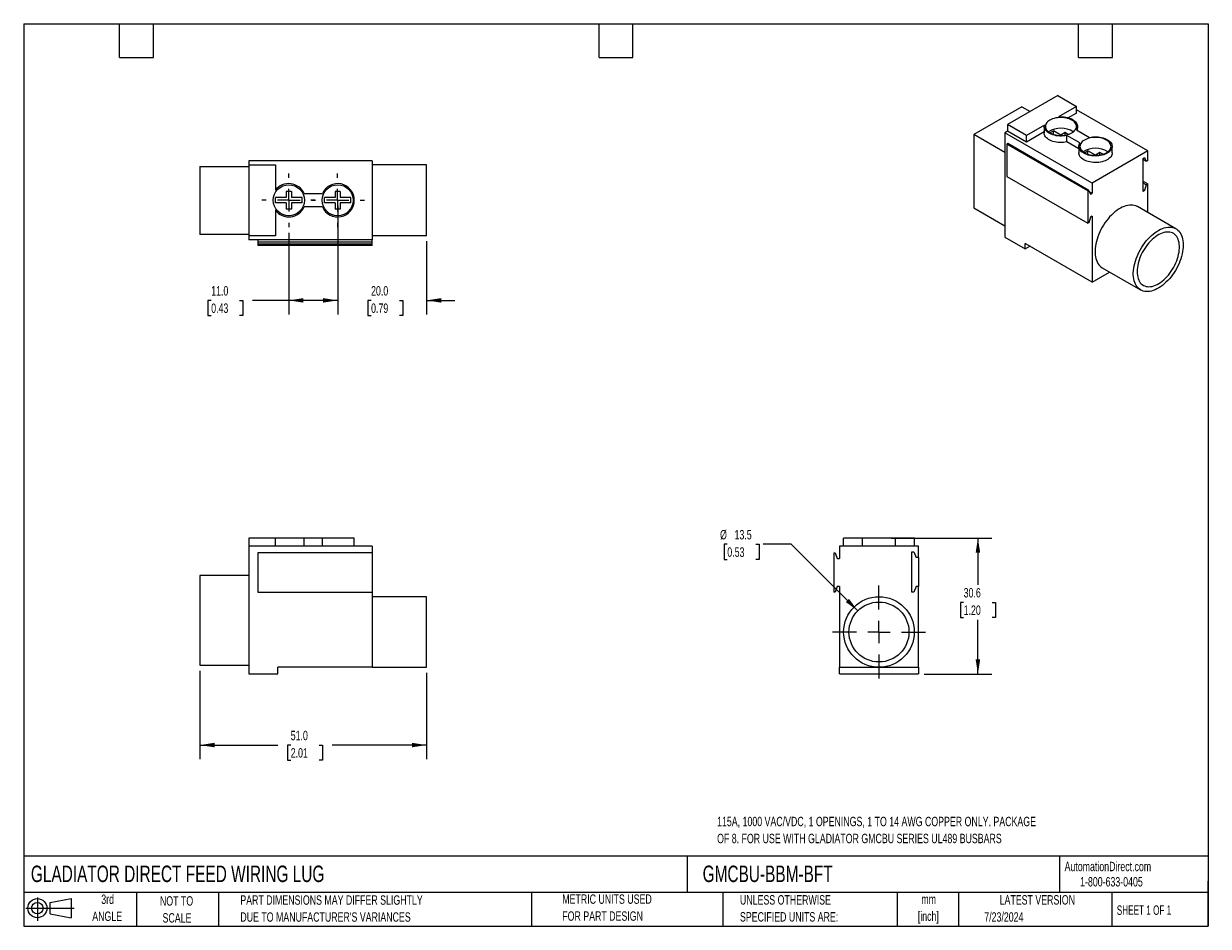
# Model space of a CAD drawing. Header units: millimetres. Extents: x 6 to 273, y 6 to 210.
import ezdxf

# ---------------------------------------------------------------- set-up
doc = ezdxf.new("R2010")
doc.units = ezdxf.units.MM
doc.linetypes.add('CENTERX2', pattern=[20.32, 12.7, -2.54, 2.54, -2.54])
doc.layers.add('CENTER', color=40, linetype='CENTERX2')
doc.layers.add('SLD-DEFPOINTS', color=7, linetype='Continuous')
doc.layers.add('DIMENSIONS', color=140, linetype='Continuous', lineweight=25)
doc.layers.add('TEXT', color=140, linetype='Continuous', lineweight=25)
doc.styles.add('SLDTEXTSTYLE0', font='TXT', dxfattribs={"width": 0.7})
doc.styles.add('SLDTEXTSTYLE1', font='TXT', dxfattribs={"width": 0.65})
doc.dimstyles.new('SLDDIMSTYLE0', dxfattribs={"dimtxt": 2.158008, "dimasz": 3.302, "dimexe": 0, "dimexo": 0.0625, "dimgap": 0.539502, "dimtad": 0, "dimtih": 1, "dimtoh": 1, "dimrnd": 1e-09, "dimzin": 4, "dimdsep": 46, "dimtxsty": 'SLDTEXTSTYLE0', "dimsah": 1, "dimcen": 0.09, "dimadec": 0, "dimazin": 1, "dimtfac": 1, "dimtofl": 0, "dimtmove": 0, "dimatfit": 3, "dimfxl": 0, "dimfrac": 2, "dimtolj": 1, "dimtzin": 12, "dimarcsym": 0})
doc.dimstyles.new('SLDDIMSTYLE1', dxfattribs={"dimtxt": 2.158008, "dimasz": 3.302, "dimexe": 0, "dimexo": 0.0625, "dimgap": 0.539502, "dimtad": 0, "dimtih": 1, "dimtoh": 1, "dimrnd": 1e-09, "dimzin": 12, "dimdsep": 46, "dimtxsty": 'SLDTEXTSTYLE0', "dimsah": 1, "dimcen": 0, "dimadec": 0, "dimazin": 3, "dimtfac": 1, "dimtofl": 0, "dimtmove": 0, "dimatfit": 3, "dimfxl": 0, "dimfrac": 2, "dimtolj": 1, "dimtzin": 12, "dimarcsym": 0})
doc.dimstyles.new('SLDDIMSTYLE2', dxfattribs={"dimtxt": 2.158008, "dimasz": 3.302, "dimexe": 0, "dimexo": 0.0625, "dimgap": 0.539502, "dimtad": 0, "dimtih": 1, "dimtoh": 1, "dimrnd": 1e-09, "dimzin": 12, "dimdsep": 46, "dimtxsty": 'SLDTEXTSTYLE0', "dimsah": 1, "dimcen": 0.09, "dimadec": 0, "dimazin": 3, "dimtfac": 1, "dimtofl": 0, "dimtmove": 0, "dimatfit": 3, "dimfxl": 0, "dimfrac": 2, "dimtolj": 1, "dimtzin": 12, "dimarcsym": 0})
doc.dimstyles.new('SLDDIMSTYLE3', dxfattribs={"dimtxt": 2.158008, "dimasz": 3.302, "dimexe": 0, "dimexo": 0.0625, "dimgap": 0.539502, "dimtad": 0, "dimtih": 1, "dimtoh": 1, "dimrnd": 1e-09, "dimzin": 4, "dimdsep": 46, "dimtxsty": 'SLDTEXTSTYLE0', "dimsah": 1, "dimcen": 0.09, "dimadec": 0, "dimazin": 1, "dimtfac": 1, "dimtmove": 0, "dimatfit": 0, "dimfxl": 0, "dimfrac": 2, "dimtolj": 1, "dimtzin": 12, "dimarcsym": 0})

# ---------------------------------------------------------------- blocks, each defined once
blk = doc.blocks.new('Block11')
at = {"color": 7, "linetype": 'Continuous', "lineweight": 18}
for p, q in [((0, 2.88), (10.87, 2.88)), ((2.59, 5.31), (2.59, 0)), ((5.48, 4.17), (10.18, 5.03)), ((5.48, 1.6), (5.48, 4.17)), ((10.18, 5.03), (10.18, 0.73)), ((5.48, 1.6), (10.18, 0.73))]:
    blk.add_line(p, q, dxfattribs=at)
for radius in [2.15, 1.29]:
    blk.add_circle((2.59, 2.88), radius, dxfattribs=at)
blk = doc.blocks.new('Block12')
at = {"layer": 'SLD-DEFPOINTS'}
blk.add_blockref('Block11', (0, 0), dxfattribs=at)
blk = doc.blocks.new('_D')
at = {"layer": 'DIMENSIONS'}
for p, q in [((46.04, 63.87), (46.04, 43.98)), ((97.04, 63.38), (97.04, 43.98)), ((46.04, 47.15), (63.55, 47.15)), ((66.47, 47.15), (65.75, 47.15)), ((65.75, 47.15), (65.75, 43.72)), ((72.89, 47.15), (73.61, 47.15)), ((73.61, 47.15), (73.61, 43.72)), ((97.04, 47.15), (75.81, 47.15)), ((65.75, 43.72), (66.47, 43.72)), ((73.61, 43.72), (72.89, 43.72))]:
    blk.add_line(p, q, dxfattribs=at)
for points in [[(46.04, 47.15), (49.34, 46.64), (49.34, 47.66)], [(97.04, 47.15), (93.74, 47.66), (93.74, 46.64)]]:
    blk.add_solid(points, dxfattribs=at)
at = {"layer": 'DIMENSIONS', "char_height": 2.117, "attachment_point": 1, "style": 'SLDTEXTSTYLE0'}
for s, insert in [('51.0', (66.47, 50.36)), ('2.01', (66.47, 46.45))]:
    blk.add_mtext(s, dxfattribs=dict(at, insert=insert))
blk = doc.blocks.new('_D_1')
at = {"layer": 'DIMENSIONS'}
for p, q in [((164.76, 92.36), (164.04, 92.36)), ((164.04, 92.36), (164.04, 88.93)), ((171.17, 92.36), (171.9, 92.36)), ((171.9, 92.36), (171.9, 88.93)), ((179.15, 92.36), (172.8, 92.36)), ((194.13, 77.38), (179.15, 92.36)), ((164.04, 88.93), (164.76, 88.93)), ((171.9, 88.93), (171.17, 88.93))]:
    blk.add_line(p, q, dxfattribs=at)
blk.add_solid([(194.13, 77.38), (192.16, 80.07), (191.44, 79.35)], dxfattribs=at)
at = {"layer": 'DIMENSIONS', "char_height": 2.117, "attachment_point": 1, "style": 'SLDTEXTSTYLE0'}
for s, insert in [('%%c', (163.13, 95.57)), ('13.5', (166.39, 95.57)), ('0.53', (164.76, 91.65))]:
    blk.add_mtext(s, dxfattribs=dict(at, insert=insert))
blk = doc.blocks.new('_D_2')
at = {"layer": 'DIMENSIONS'}
for p, q in [((201.68, 93.75), (224.35, 93.75)), ((221.18, 93.75), (221.18, 83.2)), ((217.97, 79.28), (217.25, 79.28)), ((217.25, 79.28), (217.25, 75.85)), ((224.39, 79.28), (225.11, 79.28)), ((225.11, 79.28), (225.11, 75.85)), ((217.25, 75.85), (217.97, 75.85)), ((221.18, 63.15), (221.18, 75.37)), ((225.11, 75.85), (224.39, 75.85)), ((209.05, 63.15), (224.35, 63.15))]:
    blk.add_line(p, q, dxfattribs=at)
for points in [[(221.18, 93.75), (220.67, 90.45), (221.69, 90.45)], [(221.18, 63.15), (221.69, 66.45), (220.67, 66.45)]]:
    blk.add_solid(points, dxfattribs=at)
at = {"layer": 'DIMENSIONS', "char_height": 2.117, "attachment_point": 1, "style": 'SLDTEXTSTYLE0'}
for s, insert in [('30.6', (217.97, 82.5)), ('1.20', (217.97, 78.58))]:
    blk.add_mtext(s, dxfattribs=dict(at, insert=insert))
blk = doc.blocks.new('SW_CENTERMARKSYMBOL_0')
at = {"layer": 'CENTER', "color": 0}
for p, q in [((0, 5.08), (0, 10.49)), ((-5.08, 0), (-10.49, 0)), ((0, 0), (-2.54, 0)), ((0, 0), (0, 2.54)), ((0, 0), (0, -2.54)), ((0, 0), (2.54, 0)), ((5.08, 0), (10.49, 0)), ((0, -5.08), (0, -10.49))]:
    blk.add_line(p, q, dxfattribs=at)
blk = doc.blocks.new('_D_3')
at = {"layer": 'DIMENSIONS'}
for p, q in [((66.04, 162.49), (66.04, 144.09)), ((77.04, 162.49), (77.04, 144.09)), ((48.56, 147.26), (47.84, 147.26)), ((47.84, 147.26), (47.84, 143.83)), ((54.97, 147.26), (55.7, 147.26)), ((55.7, 147.26), (55.7, 143.83)), ((66.04, 147.26), (57.9, 147.26)), ((77.04, 147.26), (66.04, 147.26)), ((47.84, 143.83), (48.56, 143.83)), ((55.7, 143.83), (54.97, 143.83))]:
    blk.add_line(p, q, dxfattribs=at)
for points in [[(66.04, 147.26), (69.34, 146.75), (69.34, 147.77)], [(77.04, 147.26), (73.74, 147.77), (73.74, 146.75)]]:
    blk.add_solid(points, dxfattribs=at)
at = {"layer": 'DIMENSIONS', "char_height": 2.117, "attachment_point": 1, "style": 'SLDTEXTSTYLE0'}
for s, insert in [('11.0', (48.56, 150.47)), ('0.43', (48.56, 146.56))]:
    blk.add_mtext(s, dxfattribs=dict(at, insert=insert))
blk = doc.blocks.new('_D_4')
at = {"layer": 'DIMENSIONS'}
for p, q in [((77.04, 168.53), (77.04, 144.09)), ((97.04, 160.58), (97.04, 144.09)), ((77.04, 147.26), (70.69, 147.26)), ((84.56, 147.26), (83.83, 147.26)), ((83.83, 147.26), (83.83, 143.83)), ((90.97, 147.26), (91.7, 147.26)), ((91.7, 147.26), (91.7, 143.83)), ((97.04, 147.26), (103.39, 147.26)), ((83.83, 143.83), (84.56, 143.83)), ((91.7, 143.83), (90.97, 143.83))]:
    blk.add_line(p, q, dxfattribs=at)
for points in [[(77.04, 147.26), (73.74, 147.77), (73.74, 146.75)], [(97.04, 147.26), (100.34, 146.75), (100.34, 147.77)]]:
    blk.add_solid(points, dxfattribs=at)
at = {"layer": 'DIMENSIONS', "char_height": 2.117, "attachment_point": 1, "style": 'SLDTEXTSTYLE0'}
for s, insert in [('20.0', (84.56, 150.47)), ('0.79', (84.56, 146.56))]:
    blk.add_mtext(s, dxfattribs=dict(at, insert=insert))
blk = doc.blocks.new('SW_CENTERMARKSYMBOL_1')
at = {"layer": 'CENTER', "color": 0}
for p, q in [((0, 5.08), (0, 6.04)), ((-5.08, 0), (-6.04, 0)), ((0, 0), (-2.54, 0)), ((0, 0), (0, 2.54)), ((0, 0), (0, -2.54)), ((0, 0), (2.54, 0)), ((5.08, 0), (6.04, 0)), ((0, -5.08), (0, -6.04))]:
    blk.add_line(p, q, dxfattribs=at)
blk = doc.blocks.new('SW_CENTERMARKSYMBOL_2')
at = {"layer": 'CENTER', "color": 0}
for p, q in [((0, 5.08), (0, 6.04)), ((-5.08, 0), (-6.04, 0)), ((0, 0), (-2.54, 0)), ((0, 0), (0, 2.54)), ((0, 0), (0, -2.54)), ((0, 0), (2.54, 0)), ((5.08, 0), (6.04, 0)), ((0, -5.08), (0, -6.04))]:
    blk.add_line(p, q, dxfattribs=at)

msp = doc.modelspace()

# ---------------------------------------------------------------- linework, layer by layer
for p, q in [((239.158, 193.359), (227.845, 186.828)), ((239.158, 193.359), (243.401, 190.91)), ((231.1, 190.829), (220.279, 184.582)), ((231.1, 190.829), (232.938, 189.768)), ((243.401, 190.91), (239.335, 188.563)), ((243.401, 189.44), (241.53, 188.36)), ((243.401, 189.44), (243.401, 190.91)), ((259.435, 180.899), (243.401, 190.155)), ((232.087, 184.379), (227.845, 186.828)), ((227.845, 186.828), (227.845, 185.358)), ((236.153, 186.726), (232.087, 184.379)), ((227.226, 180.571), (220.279, 184.582)), ((220.279, 184.582), (220.279, 168.081)), ((227.845, 185.358), (227.226, 185.001)), ((227.226, 185.001), (227.226, 161.485)), ((246.884, 173.653), (227.226, 185.001)), ((232.087, 182.909), (227.845, 185.358)), ((236.116, 185.235), (232.087, 182.909)), ((232.087, 182.909), (232.087, 184.379)), ((236.116, 186.42), (236.116, 184.95)), ((237.391, 184.991), (238.169, 185.44)), ((239.866, 184.46), (238.169, 185.44)), ((238.169, 184.653), (238.169, 185.44)), ((240.856, 185.032), (239.866, 184.46)), ((239.866, 184.399), (239.866, 184.46)), ((241.53, 184.642), (240.856, 185.032)), ((240.856, 184.482), (240.856, 185.032)), ((244.153, 182.72), (241.235, 184.405)), ((241.235, 182.935), (241.235, 184.405)), ((243.357, 185.629), (246.274, 183.945)), ((243.616, 185.48), (243.616, 186.42)), ((227.92, 182.544), (227.721, 182.429)), ((227.721, 182.429), (227.721, 175.162)), ((245.964, 171.898), (227.721, 182.429)), ((246.164, 172.013), (227.92, 182.544)), ((243.894, 181.4), (241.235, 182.935)), ((243.894, 181.93), (243.894, 180.46)), ((251.394, 180.46), (251.394, 181.93)), ((245.169, 180.501), (245.947, 180.95)), ((247.644, 179.97), (245.947, 180.95)), ((245.947, 180.163), (245.947, 180.95)), ((259.435, 180.899), (246.884, 173.653)), ((248.634, 180.541), (247.644, 179.97)), ((247.644, 179.909), (247.644, 179.97)), ((249.308, 180.152), (248.634, 180.541)), ((248.634, 179.992), (248.634, 180.541)), ((258.374, 179.225), (258.692, 179.409)), ((258.374, 171.794), (258.374, 179.225)), ((259.054, 178.556), (258.374, 178.949)), ((258.692, 179.409), (259.054, 178.556)), ((259.435, 178.776), (259.054, 178.556)), ((259.435, 178.776), (259.435, 180.899)), ((46.037, 177.407), (46.037, 162.103)), ((46.037, 177.407), (57.037, 177.407)), ((84.837, 178.678), (57.037, 178.678)), ((57.037, 178.678), (57.037, 177.803)), ((57.037, 177.803), (63.037, 177.803)), ((57.037, 177.803), (57.037, 161.803)), ((63.037, 177.803), (63.037, 172.053)), ((84.837, 178.678), (84.837, 160.928)), ((97.037, 177.753), (84.837, 177.753)), ((97.037, 161.853), (97.037, 177.753)), ((227.721, 175.162), (245.964, 164.63)), ((246.884, 173.653), (246.884, 171.367)), ((258.374, 174.081), (259.435, 173.468)), ((259.054, 173.249), (258.374, 173.641)), ((259.435, 173.468), (259.054, 173.249)), ((259.435, 167.033), (259.435, 173.468)), ((66.637, 171.803), (65.437, 171.803)), ((65.437, 171.803), (65.437, 170.403)), ((66.637, 171.803), (66.637, 170.403)), ((69.474, 171.303), (73.6, 171.303)), ((77.637, 171.803), (76.437, 171.803)), ((76.437, 171.803), (76.437, 170.403)), ((77.637, 171.803), (77.637, 170.403)), ((245.964, 171.898), (246.164, 172.013)), ((245.964, 171.898), (245.964, 164.63)), ((246.164, 172.013), (246.526, 171.16)), ((246.293, 171.708), (246.884, 171.367)), ((246.526, 171.16), (246.884, 171.367)), ((258.374, 172.162), (258.692, 171.978)), ((258.692, 171.978), (258.374, 171.794)), ((259.054, 173.249), (258.692, 171.978)), ((65.437, 170.403), (63.037, 170.403)), ((63.037, 169.203), (63.037, 170.403)), ((65.437, 169.203), (63.037, 169.203)), ((65.437, 169.203), (65.437, 167.803)), ((69.037, 170.403), (66.637, 170.403)), ((66.637, 169.203), (66.637, 167.803)), ((69.037, 169.203), (66.637, 169.203)), ((69.037, 169.203), (69.037, 170.403)), ((73.6, 168.303), (69.474, 168.303)), ((76.437, 170.403), (74.037, 170.403)), ((74.037, 169.203), (74.037, 170.403)), ((76.437, 169.203), (74.037, 169.203)), ((76.437, 169.203), (76.437, 167.803)), ((80.037, 170.403), (77.637, 170.403)), ((77.637, 169.203), (77.637, 167.803)), ((80.037, 169.203), (77.637, 169.203)), ((80.037, 169.203), (80.037, 170.403)), ((220.279, 168.081), (227.226, 164.071)), ((265.761, 163.381), (257.134, 168.361)), ((63.037, 167.553), (63.037, 161.803)), ((66.637, 167.803), (65.437, 167.803)), ((77.637, 167.803), (76.437, 167.803)), ((246.526, 166.016), (246.164, 164.746)), ((246.884, 166.223), (246.526, 166.016)), ((246.884, 166.223), (246.884, 151.362)), ((246.164, 164.746), (245.964, 164.63)), ((57.037, 162.103), (46.037, 162.103)), ((63.037, 161.803), (57.037, 161.803)), ((57.037, 161.803), (57.037, 160.928)), ((84.837, 160.928), (57.037, 160.928)), ((59.037, 160.928), (59.037, 160.422)), ((59.037, 160.422), (59.037, 159.91)), ((59.037, 160.422), (84.837, 160.422)), ((84.837, 161.853), (97.037, 161.853)), ((84.837, 160.422), (84.837, 160.928)), ((84.837, 159.91), (84.837, 160.422)), ((227.226, 161.485), (231.822, 158.832)), ((246.884, 151.362), (231.822, 160.056)), ((231.822, 158.832), (231.822, 160.056)), ((84.837, 159.91), (59.037, 159.91)), ((59.037, 159.91), (59.037, 159.628)), ((84.837, 159.628), (59.037, 159.628)), ((84.837, 159.628), (84.837, 159.91)), ((231.822, 158.832), (232.883, 159.444)), ((246.884, 151.362), (250.831, 153.64)), ((249.185, 154.591), (257.811, 149.611)), ((63.037, 93.752), (57.037, 93.752)), ((57.037, 93.752), (57.037, 91.952)), ((63.037, 91.952), (63.037, 93.752)), ((69.474, 93.752), (63.037, 93.752)), ((69.474, 91.952), (69.474, 93.752)), ((73.6, 93.752), (69.474, 93.752)), ((73.6, 91.952), (73.6, 93.752)), ((80.787, 93.752), (73.6, 93.752)), ((80.787, 91.952), (80.787, 93.752)), ((190.906, 91.952), (190.906, 93.752)), ((195.156, 93.752), (190.906, 93.752)), ((195.156, 93.752), (195.156, 91.952)), ((202.656, 93.752), (195.156, 93.752)), ((202.656, 91.952), (202.656, 93.752)), ((206.906, 93.752), (202.656, 93.752)), ((206.906, 91.952), (206.906, 93.752)), ((57.037, 91.952), (57.037, 63.152)), ((84.837, 91.952), (57.037, 91.952)), ((84.837, 91.952), (84.837, 90.452)), ((190.031, 91.952), (190.031, 89.152)), ((207.781, 91.952), (190.031, 91.952)), ((207.781, 89.352), (207.781, 91.952)), ((59.037, 90.452), (59.037, 81.552)), ((84.837, 90.452), (59.037, 90.452)), ((84.837, 90.452), (84.837, 81.552)), ((188.731, 90.452), (189.013, 90.452)), ((188.731, 90.452), (188.731, 81.552)), ((189.013, 90.452), (189.525, 89.152)), ((189.525, 89.152), (190.031, 89.152)), ((206.281, 81.552), (206.281, 90.652)), ((206.281, 90.652), (206.731, 90.652)), ((206.731, 90.652), (207.243, 89.352)), ((207.781, 89.352), (207.243, 89.352)), ((207.781, 89.352), (207.781, 82.852)), ((46.037, 85.352), (46.037, 65.145)), ((57.037, 85.352), (46.037, 85.352)), ((189.525, 82.852), (189.013, 81.552)), ((190.031, 82.852), (189.525, 82.852)), ((190.031, 82.852), (190.031, 64.652)), ((207.243, 82.852), (206.731, 81.552)), ((207.781, 82.852), (207.243, 82.852)), ((207.781, 64.652), (207.781, 82.852)), ((59.037, 81.552), (84.837, 81.552)), ((84.837, 81.552), (84.837, 64.652)), ((97.037, 80.552), (84.837, 80.552)), ((97.037, 64.652), (97.037, 80.552)), ((189.013, 81.552), (188.731, 81.552)), ((206.731, 81.552), (206.281, 81.552)), ((46.037, 65.145), (57.037, 65.145)), ((84.837, 64.652), (63.537, 64.652)), ((63.537, 63.152), (63.537, 64.652)), ((84.837, 64.652), (97.037, 64.652)), ((190.031, 64.652), (207.781, 64.652)), ((190.031, 63.152), (190.031, 64.652)), ((207.781, 64.652), (207.781, 63.152)), ((57.037, 63.152), (63.537, 63.152)), ((190.031, 63.152), (207.781, 63.152))]:
    msp.add_line(p, q)
at = {"flags": 128}
for points in [[(241.235, 184.405), (240.844, 184.33), (240.442, 184.281), (240.032, 184.257), (239.621, 184.26), (239.212, 184.288), (238.811, 184.342), (238.423, 184.422), (238.052, 184.525), (237.704, 184.651), (237.381, 184.799), (237.088, 184.966), (236.829, 185.15), (236.606, 185.35), (236.422, 185.563), (236.28, 185.786), (236.181, 186.016), (236.127, 186.252), (236.118, 186.489), (236.153, 186.726)], [(237.391, 184.991), (237.683, 184.84), (238.003, 184.709), (238.347, 184.6), (238.71, 184.513), (239.087, 184.45), (239.474, 184.412), (239.866, 184.399), (240.257, 184.412), (240.644, 184.45), (241.022, 184.513), (241.384, 184.6), (241.728, 184.709), (242.048, 184.84), (242.34, 184.991), (242.602, 185.16), (242.829, 185.345), (243.019, 185.543), (243.169, 185.753), (243.278, 185.97), (243.344, 186.194), (243.366, 186.42), (243.344, 186.646), (243.278, 186.87), (243.169, 187.087), (243.019, 187.297), (242.829, 187.495), (242.602, 187.68), (242.34, 187.849), (242.048, 188), (241.728, 188.131), (241.384, 188.24), (241.022, 188.327), (240.644, 188.39), (240.257, 188.428), (239.866, 188.44), (239.474, 188.428), (239.087, 188.39), (238.71, 188.327), (238.347, 188.24), (238.003, 188.131), (237.683, 188), (237.391, 187.849), (237.129, 187.68), (236.902, 187.495), (236.712, 187.297), (236.562, 187.087), (236.453, 186.87), (236.388, 186.646), (236.366, 186.42), (236.388, 186.194), (236.453, 185.97), (236.562, 185.753), (236.712, 185.543), (236.902, 185.345), (237.129, 185.16), (237.391, 184.991)], [(239.335, 188.563), (239.745, 188.584), (240.157, 188.578), (240.565, 188.547), (240.964, 188.49), (241.351, 188.408), (241.719, 188.302), (242.065, 188.173), (242.385, 188.023), (242.674, 187.854), (242.93, 187.668), (243.148, 187.467), (243.327, 187.253), (243.464, 187.029), (243.558, 186.797), (243.608, 186.561), (243.612, 186.324), (243.571, 186.087), (243.486, 185.855), (243.357, 185.629)], [(241.235, 182.935), (240.844, 182.86), (240.442, 182.811), (240.032, 182.788), (239.621, 182.79), (239.212, 182.819), (238.811, 182.873), (238.423, 182.952), (238.052, 183.055), (237.704, 183.181), (237.381, 183.329), (237.088, 183.496), (236.829, 183.68), (236.606, 183.88), (236.422, 184.093), (236.28, 184.316), (236.181, 184.547), (236.127, 184.782), (236.116, 184.95)], [(246.274, 183.945), (246.655, 184.018), (247.047, 184.067), (247.446, 184.092), (247.848, 184.091), (248.246, 184.066), (248.639, 184.017), (249.019, 183.944), (249.384, 183.847), (249.729, 183.729), (250.05, 183.59), (250.344, 183.432), (250.606, 183.257), (250.835, 183.067), (251.027, 182.863), (251.181, 182.649), (251.294, 182.427), (251.365, 182.199), (251.393, 181.968), (251.379, 181.736), (251.322, 181.507), (251.222, 181.282), (251.082, 181.065), (250.902, 180.858), (250.685, 180.663), (250.433, 180.483), (250.15, 180.319), (249.837, 180.174), (249.5, 180.049), (249.141, 179.945), (248.765, 179.864), (248.376, 179.807), (247.979, 179.774), (247.578, 179.765), (247.178, 179.782), (246.783, 179.823), (246.398, 179.888), (246.027, 179.976), (245.675, 180.087), (245.345, 180.219), (245.041, 180.371), (244.768, 180.541), (244.527, 180.726), (244.322, 180.925), (244.155, 181.136), (244.028, 181.355), (243.943, 181.582), (243.899, 181.812), (243.899, 182.044), (243.942, 182.274), (244.026, 182.501), (244.153, 182.72)], [(245.169, 180.501), (245.462, 180.35), (245.782, 180.219), (246.125, 180.109), (246.488, 180.023), (246.865, 179.96), (247.252, 179.922), (247.644, 179.909), (248.036, 179.922), (248.423, 179.96), (248.8, 180.023), (249.162, 180.109), (249.506, 180.219), (249.826, 180.35), (250.119, 180.501), (250.38, 180.67), (250.607, 180.855), (250.797, 181.053), (250.947, 181.262), (251.056, 181.48), (251.122, 181.703), (251.144, 181.93), (251.122, 182.156), (251.056, 182.379), (250.947, 182.597), (250.797, 182.806), (250.607, 183.005), (250.38, 183.189), (250.119, 183.358), (249.826, 183.509), (249.506, 183.641), (249.162, 183.75), (248.8, 183.837), (248.423, 183.9), (248.036, 183.938), (247.644, 183.95), (247.252, 183.938), (246.865, 183.9), (246.488, 183.837), (246.125, 183.75), (245.782, 183.641), (245.462, 183.509), (245.169, 183.358), (244.907, 183.189), (244.68, 183.005), (244.49, 182.806), (244.34, 182.597), (244.232, 182.379), (244.166, 182.156), (244.144, 181.93), (244.166, 181.703), (244.232, 181.48), (244.34, 181.262), (244.49, 181.053), (244.68, 180.855), (244.907, 180.67), (245.169, 180.501)], [(251.394, 180.46), (251.379, 180.266), (251.322, 180.037), (251.222, 179.813), (251.082, 179.596), (250.902, 179.389), (250.685, 179.194), (250.433, 179.013), (250.15, 178.849), (249.837, 178.704), (249.5, 178.579), (249.141, 178.475), (248.765, 178.394), (248.376, 178.337), (247.979, 178.304), (247.578, 178.295), (247.178, 178.312), (246.783, 178.353), (246.398, 178.418), (246.027, 178.507), (245.675, 178.618), (245.345, 178.75), (245.041, 178.901), (244.768, 179.071), (244.527, 179.256), (244.322, 179.455), (244.155, 179.666), (244.028, 179.886), (243.943, 180.112), (243.899, 180.342), (243.894, 180.46)], [(257.134, 168.361), (257.022, 168.422), (256.71, 168.558), (256.379, 168.656), (256.03, 168.714), (255.665, 168.733), (255.286, 168.713), (254.896, 168.653), (254.497, 168.553), (254.09, 168.415), (253.678, 168.239), (253.263, 168.026), (252.848, 167.778), (252.434, 167.495), (252.024, 167.179), (251.621, 166.831), (251.226, 166.455), (250.841, 166.052), (250.469, 165.623), (250.112, 165.172), (249.771, 164.701), (249.449, 164.212), (249.148, 163.708), (248.868, 163.192), (248.611, 162.666), (248.38, 162.134), (248.174, 161.599), (247.996, 161.062), (247.846, 160.528), (247.725, 159.999), (247.633, 159.479), (247.572, 158.969), (247.542, 158.473), (247.542, 157.993), (247.572, 157.532), (247.633, 157.093), (247.725, 156.678), (247.846, 156.289), (247.996, 155.928), (248.174, 155.598), (248.38, 155.299), (248.611, 155.035), (248.868, 154.805), (249.148, 154.612), (249.185, 154.591)], [(267.407, 159.741), (267.392, 159.253), (267.346, 158.749), (267.27, 158.234), (267.163, 157.709), (267.028, 157.177), (266.863, 156.641), (266.671, 156.105), (266.453, 155.571), (266.209, 155.042), (265.94, 154.521), (265.649, 154.01), (265.337, 153.514), (265.006, 153.033), (264.656, 152.572), (264.292, 152.131), (263.913, 151.715), (263.523, 151.325), (263.123, 150.963), (262.717, 150.631), (262.305, 150.331), (261.89, 150.065), (261.474, 149.834), (261.061, 149.64), (260.651, 149.483), (260.248, 149.364), (259.852, 149.284), (259.468, 149.244), (259.096, 149.243), (258.739, 149.282), (258.398, 149.36), (258.076, 149.477), (257.774, 149.632), (257.494, 149.825), (257.238, 150.055), (257.006, 150.319), (256.801, 150.618), (256.623, 150.948), (256.473, 151.309), (256.351, 151.698), (256.26, 152.113), (256.199, 152.552), (256.168, 153.013), (256.168, 153.493), (256.199, 153.989), (256.26, 154.499), (256.351, 155.019), (256.473, 155.548), (256.623, 156.082), (256.801, 156.618), (257.006, 157.154), (257.238, 157.686), (257.494, 158.211), (257.774, 158.728), (258.076, 159.231), (258.398, 159.72), (258.739, 160.192), (259.096, 160.643), (259.468, 161.072), (259.852, 161.475), (260.248, 161.851), (260.651, 162.198), (261.061, 162.514), (261.474, 162.798), (261.89, 163.046), (262.305, 163.259), (262.717, 163.435), (263.123, 163.573), (263.523, 163.672), (263.913, 163.733), (264.292, 163.753), (264.656, 163.734), (265.006, 163.676), (265.337, 163.578), (265.649, 163.442), (265.94, 163.267), (266.209, 163.056), (266.453, 162.809), (266.671, 162.527), (266.863, 162.213), (267.028, 161.867), (267.163, 161.492), (267.27, 161.089), (267.346, 160.662), (267.392, 160.212), (267.407, 159.741)], [(257.013, 153.74), (257.028, 153.311), (257.073, 152.902), (257.148, 152.516), (257.252, 152.155), (257.385, 151.821), (257.546, 151.517), (257.734, 151.244), (257.947, 151.005), (258.184, 150.8), (258.445, 150.631), (258.726, 150.499), (259.027, 150.406), (259.345, 150.35), (259.678, 150.334), (260.025, 150.356), (260.383, 150.418), (260.75, 150.518), (261.124, 150.655), (261.501, 150.83), (261.881, 151.04), (262.26, 151.285), (262.635, 151.563), (263.006, 151.872), (263.369, 152.21), (263.721, 152.575), (264.062, 152.965), (264.388, 153.378), (264.698, 153.81), (264.989, 154.259), (265.26, 154.722), (265.509, 155.196), (265.735, 155.679), (265.935, 156.167), (266.109, 156.657), (266.256, 157.146), (266.375, 157.631), (266.465, 158.108), (266.525, 158.576), (266.555, 159.03), (266.555, 159.468), (266.525, 159.888), (266.465, 160.286), (266.375, 160.66), (266.256, 161.007), (266.109, 161.327), (265.935, 161.615), (265.735, 161.872), (265.509, 162.094), (265.26, 162.281), (264.989, 162.431), (264.698, 162.544), (264.388, 162.618), (264.062, 162.654), (263.721, 162.651), (263.369, 162.609), (263.006, 162.529), (262.635, 162.41), (262.26, 162.254), (261.881, 162.061), (261.501, 161.833), (261.124, 161.572), (260.75, 161.278), (260.383, 160.954), (260.025, 160.602), (259.678, 160.224), (259.345, 159.823), (259.027, 159.4), (258.726, 158.959), (258.445, 158.503), (258.184, 158.034), (257.947, 157.555), (257.734, 157.069), (257.546, 156.58), (257.385, 156.09), (257.252, 155.603), (257.148, 155.121), (257.073, 154.648), (257.028, 154.187), (257.013, 153.74)]]:
    msp.add_lwpolyline(points, dxfattribs=at)
for centre, radius in [((66.037, 169.803), 3.5), ((77.037, 169.803), 3.5), ((198.906, 72.602), 7.95), ((198.906, 72.602), 6.75)]:
    msp.add_circle(centre, radius)
for centre, radius, start, end in [((239.866, 180.931), 5.093, 56.86677, 123.13323), ((247.644, 176.44), 5.093, 56.86677, 123.13323), ((66.037, 169.803), 3.75, 23.57818, 143.1301), ((77.037, 169.803), 3.75, 203.57818, 156.42182), ((66.037, 169.803), 3.75, 216.8699, 336.42182)]:
    msp.add_arc(centre, radius, start, end)
at = {"layer": 'TEXT'}
for p, q in [((6.35, 209.55), (273.05, 209.55)), ((6.35, 209.55), (6.35, 6.35)), ((27.94, 201.93), (27.94, 209.55)), ((35.56, 201.93), (35.56, 209.55)), ((135.89, 201.93), (135.89, 209.55)), ((143.51, 201.93), (143.51, 209.55)), ((243.84, 201.93), (243.84, 209.55)), ((251.46, 201.93), (251.46, 209.55)), ((273.05, 209.55), (273.05, 6.35)), ((27.94, 201.93), (35.56, 201.93)), ((135.89, 201.93), (143.51, 201.93)), ((243.84, 201.93), (251.46, 201.93)), ((273.05, 22.126), (6.35, 22.126)), ((155.759, 22.126), (155.759, 13.97)), ((239.575, 22.126), (239.575, 13.97)), ((273.05, 6.35), (273.05, 16.51)), ((273.05, 13.97), (6.35, 13.97)), ((31.75, 13.97), (31.75, 6.35)), ((50.212, 13.97), (50.212, 6.35)), ((120.646, 13.97), (120.646, 6.35)), ((163.78, 13.97), (163.78, 6.35)), ((203.024, 13.97), (203.024, 6.35)), ((216.812, 13.97), (216.812, 6.35)), ((251.349, 13.97), (251.349, 6.35)), ((6.35, 6.35), (273.05, 6.35))]:
    msp.add_line(p, q, dxfattribs=at)

# ---------------------------------------------------------------- block references
at = {"layer": 'CENTER'}
for name, p in [('SW_CENTERMARKSYMBOL_2', (66.037, 169.803)), ('SW_CENTERMARKSYMBOL_1', (77.037, 169.803)), ('SW_CENTERMARKSYMBOL_0', (198.906, 72.602))]:
    msp.add_blockref(name, p, dxfattribs=at)
at = {"layer": 'SLD-DEFPOINTS'}
msp.add_blockref('Block12', (6.838, 7.554), dxfattribs=at)

# ---------------------------------------------------------------- texts
at = {"layer": 'TEXT'}
for s, insert, char_height, attachment_point, style in [('115A, 1000 VAC/VDC, 1 OPENINGS, 1 TO 14 AWG COPPER ONLY. PACKAGE', (162.462, 31.004), 2.11667, 1, 'SLDTEXTSTYLE0'), ('OF 8. FOR USE WITH GLADIATOR GMCBU SERIES UL489 BUSBARS', (162.462, 27.181), 2.11667, 1, 'SLDTEXTSTYLE0'), ('GLADIATOR DIRECT FEED WIRING LUG', (7.966, 20.015), 3.70417, 1, 'SLDTEXTSTYLE0'), ('GMCBU-BBM-BFT', (159.208, 20.015), 3.70417, 1, 'SLDTEXTSTYLE0'), ('AutomationDirect.com', (240.695, 20.877), 2.11667, 1, 'SLDTEXTSTYLE0'), ('1-800-633-0405', (244.192, 17.437), 2.11667, 1, 'SLDTEXTSTYLE0'), ('3rd', (25.247, 13.501), 2.1167, 2, 'SLDTEXTSTYLE0'), ('PART DIMENSIONS MAY DIFFER SLIGHTLY', (55.119, 13.321), 2.11667, 1, 'SLDTEXTSTYLE0'), ('METRIC UNITS USED', (127.604, 13.536), 2.11667, 1, 'SLDTEXTSTYLE0'), ('UNLESS OTHERWISE', (167.608, 13.361), 2.11667, 1, 'SLDTEXTSTYLE0'), ('LATEST VERSION', (234.552, 13.364), 2.11667, 2, 'SLDTEXTSTYLE0'), ('NOT TO', (40.768, 13.126), 2.1167, 2, 'SLDTEXTSTYLE0'), ('mm', (210.099, 13.519), 2.1167, 2, 'SLDTEXTSTYLE0'), ('SHEET 1 OF 1', (252.441, 11.051), 2.11667, 1, 'SLDTEXTSTYLE1'), ('ANGLE', (25.149, 9.678), 2.1167, 2, 'SLDTEXTSTYLE0'), ('SCALE', (40.865, 9.304), 2.1167, 2, 'SLDTEXTSTYLE0'), ("DUE TO MANUFACTURER'S VARIANCES", (55.119, 9.499), 2.11667, 1, 'SLDTEXTSTYLE0'), ('FOR PART DESIGN', (127.604, 9.714), 2.11667, 1, 'SLDTEXTSTYLE0'), ('SPECIFIED UNITS ARE:', (167.608, 9.539), 2.11667, 1, 'SLDTEXTSTYLE0'), ('[inch]', (210.015, 9.697), 2.1167, 2, 'SLDTEXTSTYLE0'), ('7/23/2024', (222.613, 9.508), 2.1167, 1, 'SLDTEXTSTYLE0')]:
    msp.add_mtext(s, dxfattribs=dict(at, insert=insert, char_height=char_height, attachment_point=attachment_point, style=style))

# ---------------------------------------------------------------- dimensions: what is measured, and where the dimension line sits
at = {"layer": 'DIMENSIONS'}
for base, p1, p2, dimstyle, picture, middle in [((97.037, 147.26), (77.037, 169.803), (97.037, 161.853), 'SLDDIMSTYLE3', '_D_4', (87.764, 147.26)), ((66.037, 147.26), (77.037, 163.763), (66.037, 163.763), 'SLDDIMSTYLE0', '_D_3', (51.767, 147.26)), ((46.037, 47.152), (97.037, 64.652), (46.037, 65.145), 'SLDDIMSTYLE0', '_D', (69.68, 47.152))]:
    dim = msp.add_linear_dim(base=base, p1=p1, p2=p2, dimstyle=dimstyle, dxfattribs=at)
    dim.commit()
    dim.dimension.update_dxf_attribs({"geometry": picture, "text_midpoint": middle, "dimtype": 160})
dim = msp.add_diameter_dim_2p(p1=(203.679, 67.83), p2=(194.133, 77.375), dimstyle='SLDDIMSTYLE1', dxfattribs=at)
dim.commit()
dim.dimension.update_dxf_attribs({"geometry": '_D_1', "text_midpoint": (167.967, 92.356), "dimtype": 163})
dim = msp.add_linear_dim(base=(221.179, 93.752), p1=(207.781, 63.152), p2=(200.406, 93.752), angle=90, dimstyle='SLDDIMSTYLE2', dxfattribs=at)
dim.commit()
dim.dimension.update_dxf_attribs({"geometry": '_D_2', "text_midpoint": (221.179, 79.284), "dimtype": 160})

doc.saveas('drawing.dxf')
